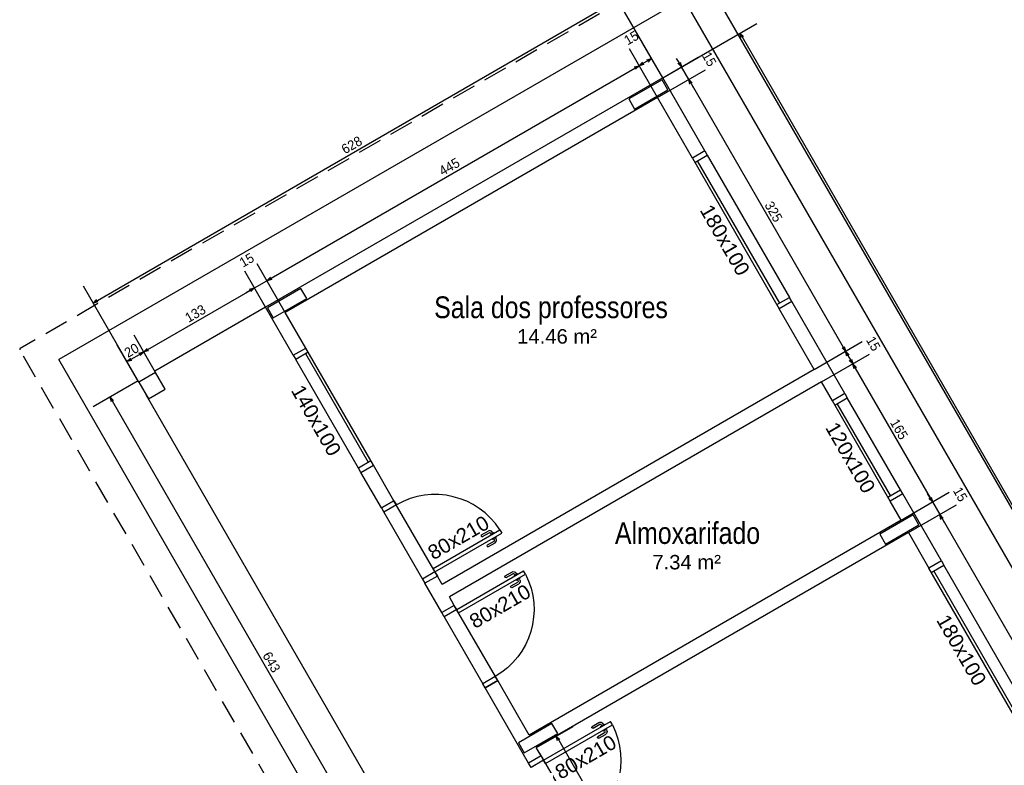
# Model space of a CAD drawing. Header units: millimetres. Extents: x -109 to 627, y -178 to 173.
# Tile 76 of 178: x 27.38 to 37.58, y 36.49 to 44.21. Entities that reach past the tile are written whole.
import ezdxf

# ---------------------------------------------------------------- set-up
doc = ezdxf.new("R2010")
doc.units = ezdxf.units.MM
doc.linetypes.add('HIDDEN', pattern=[0.375, 0.25, -0.125])
for name, color, linetype in [('A-JANEL', 3, 'Continuous'), ('A-PAREDE', 5, 'Continuous'), ('A-PILAR', 6, 'Continuous'), ('A-PISOS-NIVEL', 1, 'Continuous'), ('A-PORTA', 3, 'Continuous'), ('A-PROJCOBERTURA', 7, 'HIDDEN'), ('A-SOLEIRA', 1, 'Continuous')]:
    doc.layers.add(name, color=color, linetype=linetype)
doc.layers.add('ARQ -SIMBOLO_PORTA', color=2, linetype='Continuous', lineweight=9)
doc.layers.add('ARQ -TEXTO_AMBIENTE', color=2, linetype='Continuous', lineweight=5)
doc.styles.add('Arial Narrow', font='ARIALN.TTF', dxfattribs={"height": 0.225})
doc.styles.add('Arial_2', font='arial.ttf', dxfattribs={"height": 0.15})
doc.styles.add('GULIM', font='Gulim.ttf')
doc.dimstyles.new('GULIM-100', dxfattribs={"dimtxt": 0.1, "dimasz": 0.05, "dimexe": 0.2, "dimexo": 0, "dimgap": 0.025, "dimtad": 1, "dimdec": 0, "dimlfac": 100, "dimzin": 12, "dimdsep": 46, "dimtxsty": 'GULIM', "dimblk": 'OPEN30', "dimcen": 0, "dimclrd": 152, "dimclre": 152, "dimclrt": 152, "dimaunit": 1, "dimadec": 0, "dimazin": 0, "dimtfac": 1.875, "dimtdec": 0, "dimtmove": 2, "dimatfit": 3, "dimldrblk": 'OPEN30', "dimfxl": 0, "dimtolj": 1, "dimtzin": 12, "dimlwd": -1, "dimarcsym": 0})

# ---------------------------------------------------------------- blocks, each defined once
blk = doc.blocks.new('P-PM801')
at = {"layer": 'A-PORTA', "color": 2}
for p, q in [((-0.09, 0.15), (-0.09, 0.95)), ((-0.09, 0.95), (-0.05, 0.95)), ((-0.05, 0.15), (-0.05, 0.95)), ((-0.14, 0.76), (-0.14, 0.84)), ((-0.12, 0.76), (-0.12, 0.84)), ((-0.11, 0.87), (-0.095, 0.87)), ((-0.11, 0.85), (-0.095, 0.85)), ((-0.095, 0.835), (-0.095, 0.885)), ((-0.095, 0.885), (-0.09, 0.885)), ((-0.095, 0.835), (-0.09, 0.835)), ((-0.045, 0.885), (-0.05, 0.885)), ((-0.045, 0.835), (-0.05, 0.835)), ((-0.045, 0.835), (-0.045, 0.885)), ((-0.03, 0.87), (-0.045, 0.87)), ((-0.03, 0.85), (-0.045, 0.85)), ((-0.02, 0.76), (-0.02, 0.84)), ((0, 0.76), (0, 0.84)), ((-0.9, 0.15), (-0.9, 0)), ((-0.9, 0.15), (-0.85, 0.15)), ((-0.85, 0.15), (-0.85, 0)), ((-0.09, 0.15), (-0.05, 0.15)), ((-0.05, 0.15), (-0.05, 0)), ((-0.05, 0.15), (0, 0.15)), ((0, 0.15), (0, 0)), ((-0.05, 0), (0, 0)), ((-0.9, 0), (-0.85, 0))]:
    blk.add_line(p, q, dxfattribs=at)
for centre, radius, start, end in [((-0.05, 0.151), 0.8, 92.866, 180.0717), ((-0.11, 0.84), 0.03, 90, 180), ((-0.11, 0.84), 0.01, 90, 180), ((-0.03, 0.84), 0.03, 0, 90), ((-0.03, 0.84), 0.01, 0, 90), ((-0.13, 0.76), 0.01, 180, 0), ((-0.01, 0.76), 0.01, 180, 360)]:
    blk.add_arc(centre, radius, start, end, dxfattribs=at)
blk = doc.blocks.new('_Open30')
at = {"color": 0, "linetype": 'ByBlock', "lineweight": -2}
for p, q in [((-1, 0.27), (0, 0)), ((0, 0), (-1, -0.27)), ((0, 0), (-1, 0))]:
    blk.add_line(p, q, dxfattribs=at)
blk = doc.blocks.new('*D782')
at = {"color": 152, "lineweight": -2, "transparency": 16777216}
for p, q in [((33.989, 43.4), (34.486, 43.687)), ((35.614, 40.585), (36.111, 40.873))]:
    blk.add_line(p, q, dxfattribs=at)
at = {"color": 152, "transparency": 16777216}
blk.add_line((34.338, 43.544), (35.913, 40.816), dxfattribs=at)
at = {"layer": 'Defpoints', "color": 0, "transparency": 16777216}
for p in [(33.989, 43.4), (35.938, 40.773), (35.614, 40.585)]:
    blk.add_point(p, dxfattribs=at)
at = {"color": 152, "transparency": 16777216, "xscale": 0.05, "yscale": 0.05, "zscale": 0.05}
for p, rotation in [((34.313, 43.587), 119.9999999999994), ((35.938, 40.773), 299.9999999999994)]:
    blk.add_blockref('_Open30', p, dxfattribs=dict(at, rotation=rotation))
at = {"color": 152, "transparency": 16777216, "insert": (35.192, 42.218), "char_height": 0.1, "attachment_point": 5, "rotation": 300, "style": 'GULIM'}
blk.add_mtext('\\A1;325', dxfattribs=at)
blk = doc.blocks.new('*D783')
at = {"color": 152, "lineweight": -2, "transparency": 16777216}
for p, q in [((34.044, 43.605), (34.411, 43.817)), ((33.989, 43.4), (34.486, 43.687))]:
    blk.add_line(p, q, dxfattribs=at)
at = {"color": 152, "transparency": 16777216}
for p, q in [((34.213, 43.761), (34.188, 43.804)), ((34.313, 43.587), (34.238, 43.717)), ((34.338, 43.544), (34.363, 43.501))]:
    blk.add_line(p, q, dxfattribs=at)
at = {"layer": 'Defpoints', "color": 0, "transparency": 16777216}
for p in [(34.238, 43.717), (34.044, 43.605), (33.989, 43.4)]:
    blk.add_point(p, dxfattribs=at)
at = {"color": 152, "transparency": 16777216, "xscale": 0.05, "yscale": 0.05, "zscale": 0.05}
for p, rotation in [((34.238, 43.717), 299.9999999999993), ((34.313, 43.587), 119.9999999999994)]:
    blk.add_blockref('_Open30', p, dxfattribs=dict(at, rotation=rotation))
at = {"color": 152, "transparency": 16777216, "insert": (34.526, 43.797), "char_height": 0.1, "attachment_point": 5, "rotation": 300, "style": 'GULIM'}
blk.add_mtext('\\A1;15', dxfattribs=at)
blk = doc.blocks.new('*D784')
at = {"color": 152, "lineweight": -2, "transparency": 16777216}
for p, q in [((35.614, 40.585), (36.111, 40.873)), ((35.689, 40.456), (36.186, 40.743))]:
    blk.add_line(p, q, dxfattribs=at)
at = {"color": 152, "transparency": 16777216}
blk.add_line((35.963, 40.73), (35.988, 40.686), dxfattribs=at)
at = {"layer": 'Defpoints', "color": 0, "transparency": 16777216}
for p in [(36.013, 40.643), (35.614, 40.585), (35.689, 40.456)]:
    blk.add_point(p, dxfattribs=at)
at = {"color": 152, "transparency": 16777216, "xscale": 0.05, "yscale": 0.05, "zscale": 0.05}
for p, rotation in [((35.938, 40.773), 119.9999999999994), ((36.013, 40.643), 299.9999999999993)]:
    blk.add_blockref('_Open30', p, dxfattribs=dict(at, rotation=rotation))
at = {"color": 152, "transparency": 16777216, "insert": (36.226, 40.852), "char_height": 0.1, "attachment_point": 5, "rotation": 300, "style": 'GULIM'}
blk.add_mtext('\\A1;15', dxfattribs=at)
blk = doc.blocks.new('*D785')
at = {"color": 152, "lineweight": -2, "transparency": 16777216}
for p, q in [((35.689, 40.456), (36.186, 40.743)), ((36.514, 39.027), (37.011, 39.314))]:
    blk.add_line(p, q, dxfattribs=at)
at = {"color": 152, "transparency": 16777216}
blk.add_line((36.038, 40.6), (36.813, 39.257), dxfattribs=at)
at = {"layer": 'Defpoints', "color": 0, "transparency": 16777216}
for p in [(35.689, 40.456), (36.838, 39.214), (36.514, 39.027)]:
    blk.add_point(p, dxfattribs=at)
at = {"color": 152, "transparency": 16777216, "xscale": 0.05, "yscale": 0.05, "zscale": 0.05}
for p, rotation in [((36.013, 40.643), 119.9999999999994), ((36.838, 39.214), 299.9999999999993)]:
    blk.add_blockref('_Open30', p, dxfattribs=dict(at, rotation=rotation))
at = {"color": 152, "transparency": 16777216, "insert": (36.492, 39.967), "char_height": 0.1, "attachment_point": 5, "rotation": 300, "style": 'GULIM'}
blk.add_mtext('\\A1;165', dxfattribs=at)
blk = doc.blocks.new('*D786')
at = {"color": 152, "lineweight": -2, "transparency": 16777216}
for p, q in [((36.514, 39.027), (37.011, 39.314)), ((36.589, 38.897), (37.086, 39.184))]:
    blk.add_line(p, q, dxfattribs=at)
at = {"color": 152, "transparency": 16777216}
for p, q in [((36.813, 39.257), (36.788, 39.301)), ((36.838, 39.214), (36.913, 39.084)), ((36.938, 39.041), (36.963, 38.997))]:
    blk.add_line(p, q, dxfattribs=at)
at = {"layer": 'Defpoints', "color": 0, "transparency": 16777216}
for p in [(36.913, 39.084), (36.514, 39.027), (36.589, 38.897)]:
    blk.add_point(p, dxfattribs=at)
at = {"color": 152, "transparency": 16777216, "xscale": 0.05, "yscale": 0.05, "zscale": 0.05}
for p, rotation in [((36.838, 39.214), 299.9999999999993), ((36.913, 39.084), 119.9999999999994)]:
    blk.add_blockref('_Open30', p, dxfattribs=dict(at, rotation=rotation))
at = {"color": 152, "transparency": 16777216, "insert": (37.126, 39.293), "char_height": 0.1, "attachment_point": 5, "rotation": 300, "style": 'GULIM'}
blk.add_mtext('\\A1;15', dxfattribs=at)
blk = doc.blocks.new('*D787')
at = {"color": 152, "lineweight": -2, "transparency": 16777216}
for p, q in [((36.589, 38.897), (37.086, 39.184)), ((39.114, 34.523), (39.611, 34.811))]:
    blk.add_line(p, q, dxfattribs=at)
at = {"color": 152, "transparency": 16777216}
blk.add_line((36.938, 39.041), (39.413, 34.754), dxfattribs=at)
at = {"layer": 'Defpoints', "color": 0, "transparency": 16777216}
for p in [(36.589, 38.897), (39.438, 34.711), (39.114, 34.523)]:
    blk.add_point(p, dxfattribs=at)
at = {"color": 152, "transparency": 16777216, "xscale": 0.05, "yscale": 0.05, "zscale": 0.05}
for p, rotation in [((36.913, 39.084), 119.9999999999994), ((39.438, 34.711), 299.9999999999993)]:
    blk.add_blockref('_Open30', p, dxfattribs=dict(at, rotation=rotation))
at = {"color": 152, "transparency": 16777216, "insert": (38.242, 36.936), "char_height": 0.1, "attachment_point": 5, "rotation": 300, "style": 'GULIM'}
blk.add_mtext('\\A1;505', dxfattribs=at)
blk = doc.blocks.new('*D793')
at = {"color": 152, "lineweight": -2, "transparency": 16777216}
for p, q in [((34.044, 43.605), (35.018, 44.167)), ((41.919, 29.965), (42.893, 30.527))]:
    blk.add_line(p, q, dxfattribs=at)
at = {"color": 152, "transparency": 16777216}
blk.add_line((42.694, 30.471), (34.869, 44.024), dxfattribs=at)
at = {"layer": 'Defpoints', "color": 0, "transparency": 16777216}
for p in [(34.844, 44.067), (34.044, 43.605), (41.919, 29.965)]:
    blk.add_point(p, dxfattribs=at)
at = {"color": 152, "transparency": 16777216, "xscale": 0.05, "yscale": 0.05, "zscale": 0.05}
for p, rotation in [((34.844, 44.067), 119.9999999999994), ((42.719, 30.427), 299.9999999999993)]:
    blk.add_blockref('_Open30', p, dxfattribs=dict(at, rotation=rotation))
at = {"color": 152, "transparency": 16777216, "insert": (38.848, 37.286), "char_height": 0.1, "attachment_point": 5, "rotation": 300, "style": 'GULIM'}
blk.add_mtext('\\A1;1575', dxfattribs=at)
blk = doc.blocks.new('*D794')
at = {"color": 152, "lineweight": -2, "transparency": 16777216}
for p, q in [((28.79, 40.554), (28.568, 40.94)), ((28.617, 40.454), (28.394, 40.84))]:
    blk.add_line(p, q, dxfattribs=at)
at = {"color": 152, "transparency": 16777216}
blk.add_line((28.538, 40.691), (28.624, 40.741), dxfattribs=at)
at = {"layer": 'Defpoints', "color": 0, "transparency": 16777216}
for p in [(28.668, 40.766), (28.79, 40.554), (28.617, 40.454)]:
    blk.add_point(p, dxfattribs=at)
at = {"color": 152, "transparency": 16777216, "xscale": 0.05, "yscale": 0.05, "zscale": 0.05}
for p, rotation in [((28.494, 40.666), 210.0000115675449), ((28.668, 40.766), 30.00001156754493)]:
    blk.add_blockref('_Open30', p, dxfattribs=dict(at, rotation=rotation))
at = {"color": 152, "transparency": 16777216, "insert": (28.543, 40.783), "char_height": 0.1, "attachment_point": 5, "rotation": 30, "style": 'GULIM'}
blk.add_mtext('\\A1;20', dxfattribs=at)
blk = doc.blocks.new('*D795')
at = {"color": 152, "lineweight": -2, "transparency": 16777216}
for p, q in [((29.93, 41.23), (29.715, 41.602)), ((28.79, 40.554), (28.568, 40.94))]:
    blk.add_line(p, q, dxfattribs=at)
at = {"color": 152, "transparency": 16777216}
blk.add_line((28.711, 40.791), (29.772, 41.404), dxfattribs=at)
at = {"layer": 'Defpoints', "color": 0, "transparency": 16777216}
for p in [(29.815, 41.429), (29.93, 41.23), (28.79, 40.554)]:
    blk.add_point(p, dxfattribs=at)
at = {"color": 152, "transparency": 16777216, "xscale": 0.05, "yscale": 0.05, "zscale": 0.05}
for p, rotation in [((29.815, 41.429), 30.00001156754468), ((28.668, 40.766), 210.0000115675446)]:
    blk.add_blockref('_Open30', p, dxfattribs=dict(at, rotation=rotation))
at = {"color": 152, "transparency": 16777216, "insert": (29.203, 41.164), "char_height": 0.1, "attachment_point": 5, "rotation": 30, "style": 'GULIM'}
blk.add_mtext('\\A1;133', dxfattribs=at)
blk = doc.blocks.new('*D796')
at = {"color": 152, "lineweight": -2, "transparency": 16777216}
for p, q in [((30.135, 41.175), (29.845, 41.677)), ((29.93, 41.23), (29.715, 41.602))]:
    blk.add_line(p, q, dxfattribs=at)
at = {"color": 152, "transparency": 16777216}
for p, q in [((29.988, 41.529), (30.031, 41.554)), ((29.815, 41.429), (29.945, 41.504)), ((29.772, 41.404), (29.728, 41.379))]:
    blk.add_line(p, q, dxfattribs=at)
at = {"layer": 'Defpoints', "color": 0, "transparency": 16777216}
for p in [(29.945, 41.504), (29.93, 41.23), (30.135, 41.175)]:
    blk.add_point(p, dxfattribs=at)
at = {"color": 152, "transparency": 16777216, "xscale": 0.05, "yscale": 0.05, "zscale": 0.05}
for p, rotation in [((29.945, 41.504), 210.0000115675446), ((29.815, 41.429), 30.00001156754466)]:
    blk.add_blockref('_Open30', p, dxfattribs=dict(at, rotation=rotation))
at = {"color": 152, "transparency": 16777216, "insert": (29.735, 41.717), "char_height": 0.1, "attachment_point": 5, "rotation": 30, "style": 'GULIM'}
blk.add_mtext('\\A1;15', dxfattribs=at)
blk = doc.blocks.new('*D797')
at = {"color": 152, "lineweight": -2, "transparency": 16777216}
for p, q in [((33.989, 43.4), (33.699, 43.902)), ((30.135, 41.175), (29.845, 41.677))]:
    blk.add_line(p, q, dxfattribs=at)
at = {"color": 152, "transparency": 16777216}
blk.add_line((29.988, 41.529), (33.755, 43.704), dxfattribs=at)
at = {"layer": 'Defpoints', "color": 0, "transparency": 16777216}
for p in [(33.799, 43.729), (33.989, 43.4), (30.135, 41.175)]:
    blk.add_point(p, dxfattribs=at)
at = {"color": 152, "transparency": 16777216, "xscale": 0.05, "yscale": 0.05, "zscale": 0.05}
for p, rotation in [((33.799, 43.729), 30.00001156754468), ((29.945, 41.504), 210.0000115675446)]:
    blk.add_blockref('_Open30', p, dxfattribs=dict(at, rotation=rotation))
at = {"color": 152, "transparency": 16777216, "insert": (31.834, 42.683), "char_height": 0.1, "attachment_point": 5, "rotation": 30, "style": 'GULIM'}
blk.add_mtext('\\A1;445', dxfattribs=at)
blk = doc.blocks.new('*D798')
at = {"color": 152, "lineweight": -2, "transparency": 16777216}
for p, q in [((34.044, 43.605), (33.829, 43.977)), ((33.989, 43.4), (33.699, 43.902))]:
    blk.add_line(p, q, dxfattribs=at)
at = {"color": 152, "transparency": 16777216}
blk.add_line((33.842, 43.754), (33.885, 43.779), dxfattribs=at)
at = {"layer": 'Defpoints', "color": 0, "transparency": 16777216}
for p in [(33.929, 43.804), (34.044, 43.605), (33.989, 43.4)]:
    blk.add_point(p, dxfattribs=at)
at = {"color": 152, "transparency": 16777216, "xscale": 0.05, "yscale": 0.05, "zscale": 0.05}
for p, rotation in [((33.799, 43.729), 210.0000115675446), ((33.929, 43.804), 30.00001156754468)]:
    blk.add_blockref('_Open30', p, dxfattribs=dict(at, rotation=rotation))
at = {"color": 152, "transparency": 16777216, "insert": (33.719, 44.017), "char_height": 0.1, "attachment_point": 5, "rotation": 30, "style": 'GULIM'}
blk.add_mtext('\\A1;15', dxfattribs=at)
blk = doc.blocks.new('*D799')
at = {"color": 152, "lineweight": -2, "transparency": 16777216}
for p, q in [((34.044, 43.605), (33.479, 44.583)), ((28.617, 40.454), (28.044, 41.446))]:
    blk.add_line(p, q, dxfattribs=at)
at = {"color": 152, "transparency": 16777216}
blk.add_line((28.188, 41.298), (33.535, 44.385), dxfattribs=at)
at = {"layer": 'Defpoints', "color": 0, "transparency": 16777216}
for p in [(33.579, 44.41), (34.044, 43.605), (28.617, 40.454)]:
    blk.add_point(p, dxfattribs=at)
at = {"color": 152, "transparency": 16777216, "xscale": 0.05, "yscale": 0.05, "zscale": 0.05}
for p, rotation in [((33.579, 44.41), 30.00001156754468), ((28.144, 41.273), 210.0000115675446)]:
    blk.add_blockref('_Open30', p, dxfattribs=dict(at, rotation=rotation))
at = {"color": 152, "transparency": 16777216, "insert": (30.823, 42.908), "char_height": 0.1, "attachment_point": 5, "rotation": 30, "style": 'GULIM'}
blk.add_mtext('\\A1;628', dxfattribs=at)
blk = doc.blocks.new('*D800')
at = {"color": 152, "lineweight": -2, "transparency": 16777216}
for p, q in [((32.735, 36.672), (33.115, 36.891)), ((34.46, 33.684), (34.84, 33.903))]:
    blk.add_line(p, q, dxfattribs=at)
at = {"color": 152, "transparency": 16777216}
blk.add_line((32.967, 36.748), (34.642, 33.847), dxfattribs=at)
at = {"layer": 'Defpoints', "color": 0, "transparency": 16777216}
for p in [(32.735, 36.672), (34.667, 33.803), (34.46, 33.684)]:
    blk.add_point(p, dxfattribs=at)
at = {"color": 152, "transparency": 16777216, "xscale": 0.05, "yscale": 0.05, "zscale": 0.05}
for p, rotation in [((32.942, 36.791), 119.9999999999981), ((34.667, 33.803), 299.9999999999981)]:
    blk.add_blockref('_Open30', p, dxfattribs=dict(at, rotation=rotation))
at = {"color": 152, "transparency": 16777216, "insert": (33.87, 35.335), "char_height": 0.1, "attachment_point": 5, "rotation": 300, "style": 'GULIM'}
blk.add_mtext('\\A1;345', dxfattribs=at)
blk = doc.blocks.new('*D866')
at = {"color": 152, "lineweight": -2, "transparency": 16777216}
for p, q in [((28.609, 40.467), (28.146, 40.2)), ((31.822, 34.903), (31.359, 34.636))]:
    blk.add_line(p, q, dxfattribs=at)
at = {"color": 152, "transparency": 16777216}
blk.add_line((31.507, 34.779), (28.345, 40.257), dxfattribs=at)
at = {"layer": 'Defpoints', "color": 0, "transparency": 16777216}
for p in [(28.609, 40.467), (28.32, 40.3), (31.822, 34.903)]:
    blk.add_point(p, dxfattribs=at)
at = {"color": 152, "transparency": 16777216, "xscale": 0.05, "yscale": 0.05, "zscale": 0.05}
for p, rotation in [((28.32, 40.3), 119.999999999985), ((31.532, 34.736), 299.9999999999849)]:
    blk.add_blockref('_Open30', p, dxfattribs=dict(at, rotation=rotation))
at = {"color": 152, "transparency": 16777216, "insert": (29.992, 37.556), "char_height": 0.1, "attachment_point": 5, "rotation": 300, "style": 'GULIM'}
blk.add_mtext('\\A1;643', dxfattribs=at)

msp = doc.modelspace()

# ---------------------------------------------------------------- hatches: boundary and pattern name
h = msp.add_hatch()
h.set_pattern_fill('_USER', color=1, scale=2, angle=60, pattern_type=0)
h.set_pattern_definition([(60, (-25.5503, -98.689), (-1.73205, 1), [])])
h.paths.add_polyline_path([(32.24152, 55.32952), (32.20231, 55.27834), (32.53378, 53.94893, -0.06116576), (32.58217, 53.95487, -0.41421356), (32.78217, 53.75487), (33.41002, 53.75487, -0.02346088), (33.1173, 54.12125)])
h.paths.add_polyline_path([(32.20231, 55.27834), (31.72955, 54.66131), (32.38226, 53.7608, -0.33604975), (32.53378, 53.94893)])
h.paths.add_polyline_path([(33.41002, 53.75487), (32.78217, 53.75487, -0.41421356), (32.58217, 53.55487), (32.58217, 53.49066, 0.22887091), (37.10896, 51.24921), (45.12845, 50.88265), (61.3367, 50.88265), (60.54748, 51.29066, 0.11737763), (58.30012, 51.84887), (37.11684, 52.05586, -0.21314438)])
h.paths.add_polyline_path([(61.3367, 50.88265), (45.12845, 50.88265), (58.07698, 50.29078, -0.11737763), (59.96176, 49.82263), (61.41507, 48.8419), (61.98434, 49.17068), (62.65949, 48.00212), (64.88626, 46.49943, -0.27843453), (67.15371, 42.80561), (67.85014, 39.01805), (69.34943, 36.42305), (69.29492, 43.76169, 0.27843453), (66.59128, 48.16611)])
h.paths.add_polyline_path([(33.14242, 53.68244), (34.33563, 53.68244), (34.33563, 54.19762), (33.14242, 54.19762)], flags=9)
h.paths.add_polyline_path([(62.48233, 49.23096), (62.58565, 49.05206), (62.74702, 49.14526), (62.6437, 49.32416)], flags=24)
h.paths.add_polyline_path([(62.68661, 48.87274), (62.78993, 48.69384), (62.9513, 48.78704), (62.84798, 48.96594)], flags=24)
h = msp.add_hatch()
h.set_pattern_fill('_USER', color=1, angle=60, pattern_type=0)
h.set_pattern_definition([(60, (-25.5503, -98.689), (-0.8660254, 0.5), [])])
h.paths.add_polyline_path([(32.52712, 53.5626, -0.34296907), (32.38226, 53.7608), (31.72955, 54.66131), (29.14804, 51.29204), (33.68823, 50.88265), (45.12845, 50.88265), (37.10896, 51.24921, -0.23297894)])
h.paths.add_polyline_path([(45.12845, 50.88265), (33.68823, 50.88265), (60.72706, 48.44453), (61.41507, 48.8419), (59.96176, 49.82263, 0.11737763), (58.07698, 50.29078)])
h.paths.add_polyline_path([(64.88626, 46.49943), (62.65949, 48.00212), (67.85014, 39.01805), (67.15371, 42.80561, 0.27843453)])

# ---------------------------------------------------------------- linework, layer by layer
at = {"layer": 'A-JANEL', "color": 252}
msp.add_line((30.21742, 40.73194), (30.34733, 40.80694), dxfattribs=at)
at = {"layer": 'A-JANEL', "color": 2}
for p, q in [((31.04733, 39.59451), (30.34733, 40.80694)), ((30.21742, 40.73194), (30.24242, 40.68864)), ((30.37233, 40.76364), (30.24242, 40.68864)), ((30.99635, 39.62281), (30.34635, 40.74864)), ((30.89242, 39.56281), (30.24242, 40.68864)), ((31.02233, 39.63781), (30.89242, 39.56281)), ((30.91742, 39.51951), (30.89242, 39.56281))]:
    msp.add_line(p, q, dxfattribs=at)
at = {"layer": 'A-JANEL', "color": 252, "ltscale": 7.5}
msp.add_arc((27.39347, 40.79317), 0.01, 120, 210, dxfattribs=at)
at = {"layer": 'A-PAREDE', "color": 252}
for p, q in [((34.37797, 44.82567), (43.08984, 29.73627)), ((42.73816, 29.74539), (34.26316, 44.42452)), ((33.89485, 43.43246), (33.89485, 43.43246)), ((34.48104, 42.84713), (34.35114, 42.77213)), ((34.48104, 42.84713), (34.50604, 42.80383)), ((35.38104, 41.28829), (35.25114, 41.21329)), ((35.93104, 40.33566), (35.80114, 40.26066)), ((30.91742, 39.51951), (31.04733, 39.59451)), ((36.53104, 39.29643), (36.40114, 39.22143)), ((36.49485, 38.92912), (36.49485, 38.92912)), ((36.93104, 38.60361), (36.80114, 38.52861))]:
    msp.add_line(p, q, dxfattribs=at)
at = {"layer": 'A-PAREDE', "color": 4}
for p, q in [((34.04354, 43.60491), (29.92992, 41.22991)), ((34.48104, 42.84713), (34.04354, 43.60491)), ((33.98864, 43.4), (30.13483, 41.175)), ((34.35114, 42.77213), (33.98864, 43.4)), ((34.48104, 42.84713), (34.35114, 42.77213)), ((30.21742, 40.73194), (29.92992, 41.22991)), ((35.38104, 41.28829), (35.25114, 41.21329)), ((35.61364, 40.58542), (35.25114, 41.21329)), ((35.93104, 40.33566), (35.38104, 41.28829)), ((30.34733, 40.80694), (30.13483, 41.175)), ((30.21742, 40.73194), (30.34733, 40.80694)), ((35.61364, 40.58542), (31.75983, 38.36042)), ((35.68864, 40.45552), (31.83483, 38.23052)), ((35.80114, 40.26066), (35.68864, 40.45552)), ((35.93104, 40.33566), (35.80114, 40.26066)), ((30.91742, 39.51951), (31.04733, 39.59451)), ((31.25983, 39.22645), (31.04733, 39.59451)), ((31.12992, 39.15145), (30.91742, 39.51951)), ((36.53104, 39.29643), (36.40114, 39.22143)), ((36.93104, 38.60361), (36.53104, 39.29643)), ((31.12992, 39.15145), (31.25983, 39.22645)), ((36.51364, 39.02657), (36.40114, 39.22143)), ((36.51364, 39.02657), (32.65983, 36.80157)), ((36.58864, 38.89667), (32.73483, 36.67167)), ((36.58864, 38.89667), (36.80114, 38.52861)), ((36.93104, 38.60361), (36.80114, 38.52861)), ((31.70983, 38.44702), (31.57992, 38.37202)), ((31.75492, 38.06891), (31.57992, 38.37202)), ((31.75983, 38.36042), (31.70983, 38.44702)), ((31.88483, 38.14391), (31.75492, 38.06891)), ((31.88483, 38.14391), (31.83483, 38.23052)), ((32.20492, 37.28949), (32.33483, 37.36449)), ((32.65983, 36.80157), (32.33483, 37.36449)), ((32.65492, 36.51007), (32.20492, 37.28949)), ((32.78483, 36.58507), (32.73483, 36.67167)), ((32.78483, 36.58507), (32.65492, 36.51007))]:
    msp.add_line(p, q, dxfattribs=at)
at = {"layer": 'A-PAREDE', "color": 2}
for p, q in [((34.35114, 42.77213), (35.25114, 41.21329)), ((34.37614, 42.72883), (34.50604, 42.80383)), ((34.40212, 42.74383), (35.25212, 41.27159)), ((34.50604, 42.80383), (35.35604, 41.33159)), ((35.22614, 41.25659), (35.35604, 41.33159)), ((35.38104, 41.28829), (35.35604, 41.33159)), ((35.82614, 40.21736), (35.95604, 40.29236)), ((35.93104, 40.33566), (35.95604, 40.29236)), ((36.50604, 39.33973), (35.95604, 40.29236)), ((36.40114, 39.22143), (35.80114, 40.26066)), ((36.40212, 39.27973), (35.85212, 40.23236)), ((36.37614, 39.26473), (36.50604, 39.33973)), ((36.53104, 39.29643), (36.50604, 39.33973)), ((36.82614, 38.48531), (36.95604, 38.56031)), ((36.93104, 38.60361), (36.95604, 38.56031)), ((37.80604, 37.08807), (36.95604, 38.56031)), ((37.70114, 36.96976), (36.80114, 38.52861)), ((37.70212, 37.02807), (36.85212, 38.50031))]:
    msp.add_line(p, q, dxfattribs=at)
at = {"layer": 'A-PAREDE', "color": 252}
for points in [[(34.09806, 43.48049), (34.03806, 43.58442), (33.69164, 43.38442), (33.75164, 43.28049), (34.09806, 43.48049)], [(36.69805, 38.97716), (36.63805, 39.08108), (36.29164, 38.88108), (36.35164, 38.77716), (36.69805, 38.97716)]]:
    msp.add_lwpolyline(points, dxfattribs=at)
at = {"layer": 'A-PAREDE', "color": 4}
msp.add_lwpolyline([(28.88994, 40.38121), (28.78994, 40.55442), (28.61673, 40.45442), (28.71673, 40.28121), (28.88994, 40.38121)], dxfattribs=at)
at = {"layer": 'A-PILAR', "color": 252, "linetype": 'Continuous'}
for p, q in [((30.15362, 41.27246), (30.15362, 41.27246)), ((28.75334, 40.41781), (28.75334, 40.41781)), ((32.75361, 36.76914), (32.75361, 36.76914))]:
    msp.add_line(p, q, dxfattribs=at)
for points in [[(29.95042, 41.22442), (30.01042, 41.12049), (30.35683, 41.32049), (30.29683, 41.42442), (29.95042, 41.22442)], [(32.55041, 36.7211), (32.61041, 36.61718), (32.95682, 36.81718), (32.89682, 36.9211), (32.55041, 36.7211)]]:
    msp.add_lwpolyline(points, dxfattribs=at)
at = {"layer": 'A-PISOS-NIVEL', "color": 252}
for p in [(34.26316, 44.42452), (31.00212, 35.12281)]:
    msp.add_line(p, (27.78962, 40.68702), dxfattribs=at)
at = {"layer": 'A-PISOS-NIVEL', "color": 2}
for p, q in [((29.92992, 41.22991), (28.78244, 40.56741)), ((31.19673, 35.98573), (28.69673, 40.31585))]:
    msp.add_line(p, q, dxfattribs=at)
at = {"layer": 'A-PROJCOBERTURA', "color": 252}
for p, q in [((34.36431, 44.82933), (27.38847, 40.80183)), ((36.17267, 25.56715), (27.38481, 40.78817))]:
    msp.add_line(p, q, dxfattribs=at)
at = {"layer": 'A-SOLEIRA', "color": 1}
for p, q in [((31.70983, 38.44702), (31.25983, 39.22645)), ((31.15492, 39.10814), (31.55492, 38.41532)), ((32.77233, 36.60672), (33.23483, 35.80565))]:
    msp.add_line(p, q, dxfattribs=at)
at = {"layer": 'A-SOLEIRA'}
for p, q in [((32.33483, 37.36449), (31.88483, 38.14391)), ((31.77992, 38.02561), (32.17992, 37.33279))]:
    msp.add_line(p, q, dxfattribs=at)

# ---------------------------------------------------------------- block references
at = {"layer": 'A-PORTA', "color": 252, "rotation": 300.000000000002}
msp.add_blockref('P-PM801', (31.57992, 38.37202), dxfattribs=at)
at = {"layer": 'A-PORTA', "color": 252, "xscale": -1}
for p, rotation in [((31.75492, 38.06891), 299.9999999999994), ((32.65492, 36.51007), 300.0000000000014)]:
    msp.add_blockref('P-PM801', p, dxfattribs=dict(at, rotation=rotation))

# ---------------------------------------------------------------- texts
at = {"layer": 'ARQ -SIMBOLO_PORTA', "char_height": 0.149961, "width": 0.8224899, "attachment_point": 2, "line_spacing_factor": 0.941778, "style": 'Arial_2'}
for s, insert, rotation in [('180x100', (34.75396, 41.96247), 300), ('140x100', (30.52025, 40.09549), 300), ('120x100', (36.05396, 39.71081), 300), ('80x210', (31.89062, 38.91008), 30), ('80x210', (32.32066, 38.19918), 30), ('180x100', (37.20396, 37.71895), 300), ('80x210', (33.20839, 36.63898), 30)]:
    msp.add_mtext(s, dxfattribs=dict(at, insert=insert, rotation=rotation))
at = {"layer": 'ARQ -TEXTO_AMBIENTE', "attachment_point": 2}
for s, insert, char_height, width, line_spacing_factor, style in [('Sala dos professores', (32.88708, 41.34117), 0.2249417, 2.5053528, 0.974696, 'Arial Narrow'), ('14.46 m²', (32.94985, 41.0023), 0.149961, 1.3071714, 0.941778, 'Arial_2'), ('Almoxarifado', (34.30119, 39.0046), 0.2249417, 1.3066052, 0.974696, 'Arial Narrow'), ('7.34 m²', (34.29182, 38.66573), 0.149961, 1.3071714, 0.941778, 'Arial_2')]:
    msp.add_mtext(s, dxfattribs=dict(at, insert=insert, char_height=char_height, width=width, line_spacing_factor=line_spacing_factor, style=style))

# ---------------------------------------------------------------- dimensions: what is measured, and where the dimension line sits
for base, p1, p2, angle, picture, middle in [((33.5786, 44.4102), (28.61673, 40.45442), (34.04354, 43.60491), 210.000012, '*D799', (30.82332, 42.9075)), ((34.84447, 44.06732), (41.91854, 29.96501), (34.04354, 43.60491), 120, '*D793', (38.84814, 37.28557)), ((33.9286, 43.80399), (33.98864, 43.4), (34.04354, 43.60491), 210.000012, '*D798', (33.7192, 44.01668)), ((33.7987, 43.72899), (30.13483, 41.175), (33.98864, 43.4), 210.000012, '*D797', (31.83363, 42.68259)), ((34.23826, 43.71732), (33.98864, 43.4), (34.04354, 43.60491), 120, '*D783', (34.52595, 43.79682)), ((29.94489, 41.50399), (29.92992, 41.22991), (30.13483, 41.175), 210.000012, '*D796', (29.73549, 41.71668)), ((29.814984, 41.428986), (28.789939, 40.554415), (29.929922, 41.229907), 210.000012, '*D795', (29.203043, 41.163898)), ((36.01326, 40.64293), (35.61364, 40.58542), (35.68864, 40.45552), 120, '*D784', (36.22595, 40.85233)), ((36.83826, 39.21399), (35.68864, 40.45552), (36.51364, 39.02657), 120, '*D785', (36.49192, 39.96666)), ((36.91326, 39.08409), (36.51364, 39.02657), (36.58864, 38.89667), 120, '*D786', (37.12595, 39.29349)), ((39.43826, 34.71066), (36.58864, 38.89667), (39.11364, 34.52324), 120, '*D787', (38.2418, 36.93551))]:
    dim = msp.add_linear_dim(base=base, p1=p1, p2=p2, angle=angle, dimstyle='GULIM-100')
    dim.commit()
    dim.dimension.update_dxf_attribs({"geometry": picture, "text_midpoint": middle})
for p1, p2, distance, picture, middle in [((33.98864, 43.4), (35.61364, 40.58542), 0.37483, '*D782', (35.1918, 42.21826)), ((28.61673, 40.45442), (28.78994, 40.55442), 0.24488, '*D794', (28.54277, 40.78253)), ((31.82173, 34.90319), (28.60923, 40.46741), 0.33443, '*D866', (29.99197, 37.55625)), ((32.73483, 36.67167), (34.45983, 33.68388), 0.23885, '*D800', (33.87028, 35.33537))]:
    dim = msp.add_aligned_dim(p1=p1, p2=p2, distance=distance, dimstyle='GULIM-100')
    dim.commit()
    dim.dimension.update_dxf_attribs({"geometry": picture, "text_midpoint": middle})

doc.saveas('drawing.dxf')
